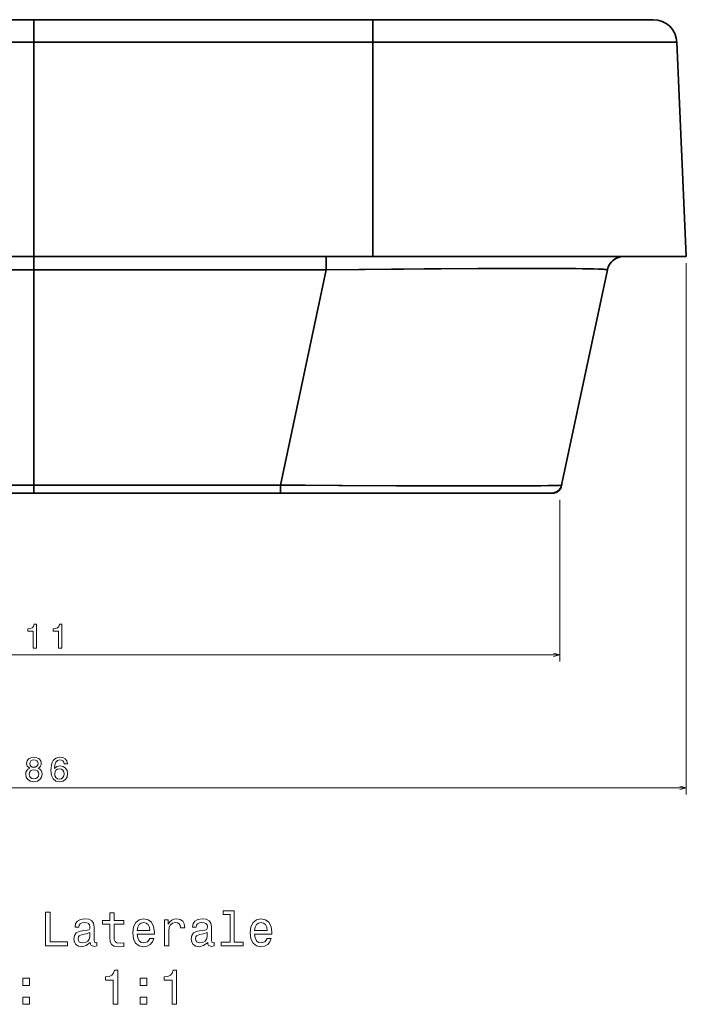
# Model space of a CAD drawing. Extents: x 242 to 1927, y 99 to 1406.
# Tile 11 of 11: x 1730 to 1927, y 850 to 1141. Entities that reach past the tile are written whole.
import ezdxf

# ---------------------------------------------------------------- set-up
doc = ezdxf.new("R2010")
doc.units = 0

msp = doc.modelspace()

# ---------------------------------------------------------------- linework, layer by layer
at = {"color": 7, "lineweight": 35}
for p, q in [((1734.38, 1140.72), (1634.23, 1140.72)), ((1634.23, 1140.72), (1734.38, 1140.72)), ((1734.39, 1140.72), (1834.54, 1140.72)), ((1834.54, 1140.72), (1734.39, 1140.72)), ((1834.54, 1140.72), (1917.48, 1140.72)), ((1834.54, 1140.72), (1917.48, 1140.72)), ((1734.38, 1134.03), (1634.23, 1134.03)), ((1634.23, 1134.03), (1734.38, 1134.03)), ((1734.38, 1134.03), (1734.38, 1070.72)), ((1734.38, 1070.72), (1734.38, 1134.03)), ((1734.38, 1070.72), (1734.38, 1134.03)), ((1734.38, 1070.72), (1734.38, 1134.03)), ((1734.39, 1070.72), (1734.39, 1134.03)), ((1734.39, 1134.03), (1834.54, 1134.03)), ((1734.39, 1070.72), (1734.39, 1134.03)), ((1734.39, 1134.03), (1834.54, 1134.03)), ((1834.54, 1134.03), (1924.47, 1134.03)), ((1834.54, 1070.72), (1834.54, 1134.03)), ((1924.47, 1134.03), (1834.54, 1134.03)), ((1834.54, 1070.72), (1834.54, 1134.03)), ((1927.24, 1070.72), (1924.47, 1134.03)), ((1927.24, 1070.72), (1924.47, 1134.03)), ((1927.24, 1070.72), (1924.47, 1134.03)), ((1927.24, 1070.72), (1924.47, 1134.03)), ((1927.24, 1070.72), (1924.47, 1134.03)), ((1927.24, 1070.72), (1924.47, 1134.03)), ((1634.23, 1070.72), (1734.38, 1070.72)), ((1734.38, 1070.72), (1634.23, 1070.72)), ((1834.54, 1070.72), (1734.39, 1070.72)), ((1834.54, 1070.72), (1734.39, 1070.72)), ((1834.54, 1070.72), (1927.24, 1070.72)), ((1927.24, 1070.72), (1834.54, 1070.72)), ((1734.38, 1066.76), (1648, 1066.76)), ((1734.38, 1066.76), (1648, 1066.76)), ((1734.38, 1066.76), (1734.38, 1003.1)), ((1734.38, 1042.76), (1734.38, 1066.76)), ((1734.38, 1003.1), (1734.38, 1066.76)), ((1734.38, 1066.76), (1734.38, 1003.1)), ((1734.38, 1003.1), (1734.38, 1066.76)), ((1734.39, 1066.76), (1734.39, 1003.1)), ((1734.39, 1066.76), (1734.39, 1003.1)), ((1820.77, 1066.76), (1734.39, 1066.76)), ((1734.39, 1066.76), (1820.77, 1066.76)), ((1807.24, 1003.1), (1820.77, 1066.76)), ((1820.77, 1066.76), (1807.24, 1003.1)), ((1903.91, 1066.76), (1890.38, 1003.1)), ((1890.38, 1003.1), (1903.91, 1066.76)), ((1903.91, 1066.76), (1890.38, 1003.1)), ((1890.38, 1003.1), (1903.91, 1066.76)), ((1890.38, 1003.1), (1903.91, 1066.76)), ((1734.38, 1006.72), (1734.38, 1028.11)), ((1661.53, 1003.1), (1734.38, 1003.1)), ((1661.53, 1003.1), (1734.38, 1003.1)), ((1807.24, 1003.1), (1734.39, 1003.1)), ((1734.39, 1003.1), (1807.24, 1003.1)), ((1734.38, 1000.72), (1656.89, 1000.72)), ((1656.89, 1000.72), (1734.38, 1000.72)), ((1734.38, 1000.72), (1659.1, 1000.72)), ((1659.1, 1000.72), (1734.38, 1000.72)), ((1734.38, 1000.72), (1661.53, 1000.72)), ((1734.38, 1000.72), (1661.53, 1000.72)), ((1734.38, 1000.72), (1661.53, 1000.72)), ((1734.39, 1000.72), (1807.24, 1000.72)), ((1809.67, 1000.72), (1734.39, 1000.72)), ((1734.39, 1000.72), (1809.67, 1000.72)), ((1811.88, 1000.72), (1734.39, 1000.72)), ((1734.39, 1000.72), (1811.88, 1000.72)), ((1734.39, 1000.72), (1807.24, 1000.72)), ((1734.39, 1000.72), (1807.24, 1000.72)), ((1812.2, 1000.72), (1734.39, 1000.72)), ((1854.05, 1000.72), (1816.47, 1000.72)), ((1816.47, 1000.72), (1854.05, 1000.72)), ((1841.15, 1000.72), (1817.11, 1000.72)), ((1857.36, 1000.72), (1817.11, 1000.72)), ((1817.11, 1000.72), (1857.36, 1000.72)), ((1822.17, 1000.72), (1883.56, 1000.72)), ((1883.56, 1000.72), (1857.41, 1000.72)), ((1857.41, 1000.72), (1883.56, 1000.72))]:
    msp.add_line(p, q, dxfattribs=at)
at = {"color": 7, "lineweight": 35, "ltscale": 5.18799e-05}
for p, q in [((1734.38, 1140.72), (1734.39, 1140.72)), ((1734.38, 1140.72), (1734.39, 1140.72)), ((1734.38, 1140.72), (1734.39, 1140.72)), ((1734.38, 1140.72), (1734.38, 1140.72)), ((1734.38, 1134.03), (1734.39, 1134.03)), ((1734.38, 1134.03), (1734.39, 1134.03)), ((1734.38, 1134.03), (1734.38, 1134.03)), ((1734.38, 1134.03), (1734.38, 1134.03)), ((1734.38, 1070.72), (1734.38, 1070.72)), ((1734.38, 1070.72), (1734.39, 1070.72)), ((1734.38, 1070.72), (1734.38, 1070.72)), ((1734.38, 1070.72), (1734.38, 1070.72)), ((1734.38, 1070.72), (1734.38, 1070.72)), ((1734.38, 1066.76), (1734.39, 1066.76)), ((1734.38, 1066.76), (1734.39, 1066.76)), ((1734.38, 1066.76), (1734.38, 1066.76)), ((1734.38, 1066.76), (1734.38, 1066.76)), ((1734.38, 1003.61), (1734.38, 1003.61)), ((1734.38, 1003.1), (1734.39, 1003.1)), ((1734.38, 1003.1), (1734.38, 1003.1)), ((1734.38, 1003.1), (1734.39, 1003.1)), ((1734.38, 1003.1), (1734.38, 1003.1)), ((1734.38, 1000.72), (1734.39, 1000.72)), ((1734.38, 1000.72), (1734.38, 1000.72)), ((1734.38, 1000.72), (1734.38, 1000.72)), ((1734.38, 1000.72), (1734.38, 1000.72)), ((1734.38, 1000.72), (1734.39, 1000.72)), ((1734.38, 1000.72), (1734.39, 1000.72)), ((1734.38, 1000.72), (1734.39, 1000.72)), ((1734.38, 1000.72), (1734.39, 1000.72)), ((1734.38, 1000.72), (1734.38, 1000.72)), ((1734.38, 1000.72), (1734.38, 1000.72)), ((1734.38, 1000.72), (1734.38, 1000.72)), ((1734.38, 1000.72), (1734.38, 1000.72)), ((1734.38, 1000.72), (1734.38, 1000.72)), ((1734.38, 1000.72), (1734.38, 1000.72)), ((1734.38, 1000.72), (1734.38, 1000.72)), ((1734.38, 1000.72), (1734.38, 1000.72)), ((1734.38, 1000.72), (1734.38, 1000.72)), ((1734.38, 1000.72), (1734.38, 1000.72)), ((1734.38, 1000.72), (1734.38, 1000.72)), ((1734.38, 1000.72), (1734.38, 1000.72)), ((1734.38, 1000.72), (1734.38, 1000.72))]:
    msp.add_line(p, q, dxfattribs=at)
at = {"color": 7, "lineweight": 35, "ltscale": 0.167368}
for p, q in [((1734.38, 1140.72), (1734.38, 1134.03)), ((1734.38, 1134.03), (1734.38, 1140.72)), ((1734.38, 1134.03), (1734.38, 1140.72)), ((1734.38, 1140.72), (1734.38, 1134.03)), ((1734.39, 1134.03), (1734.39, 1140.72)), ((1734.39, 1134.03), (1734.39, 1140.72)), ((1834.54, 1134.03), (1834.54, 1140.72)), ((1834.54, 1140.72), (1834.54, 1134.03))]:
    msp.add_line(p, q, dxfattribs=at)
at = {"color": 7, "lineweight": 35, "ltscale": 0.146158}
msp.add_line((1734.38, 1076.57), (1734.38, 1070.72), dxfattribs=at)
at = {"color": 7, "lineweight": 35, "ltscale": 0.110962}
msp.add_line((1734.38, 1070.72), (1734.38, 1075.16), dxfattribs=at)
at = {"color": 7, "lineweight": 35, "ltscale": 0.004697}
msp.add_line((1734.39, 1074.85), (1734.39, 1074.66), dxfattribs=at)
at = {"color": 7, "lineweight": 35, "ltscale": 0.099014}
for p, q in [((1734.38, 1070.72), (1734.38, 1066.76)), ((1734.38, 1070.72), (1734.38, 1066.76)), ((1734.38, 1066.76), (1734.38, 1070.72)), ((1734.38, 1070.72), (1734.38, 1066.76)), ((1734.39, 1070.72), (1734.39, 1066.76)), ((1820.77, 1066.76), (1820.77, 1070.72))]:
    msp.add_line(p, q, dxfattribs=at)
at = {"color": 7, "lineweight": 35, "ltscale": 8.8501e-05}
msp.add_line((1734.38, 1070.72), (1734.38, 1070.72), dxfattribs=at)
at = {"color": 7, "lineweight": 35, "ltscale": 0.099011}
for p, q in [((1734.39, 1070.72), (1734.39, 1066.76)), ((1820.77, 1070.72), (1820.77, 1066.76))]:
    msp.add_line(p, q, dxfattribs=at)
at = {"color": 7, "lineweight": 35, "ltscale": 0.215701}
msp.add_line((1829.4, 1070.72), (1820.77, 1070.72), dxfattribs=at)
at = {"color": 7, "lineweight": 35, "ltscale": 0.213907}
msp.add_line((1837.95, 1070.72), (1829.4, 1070.72), dxfattribs=at)
at = {"color": 7, "lineweight": 35, "ltscale": 0.210101}
msp.add_line((1846.36, 1070.72), (1837.95, 1070.72), dxfattribs=at)
at = {"color": 7, "lineweight": 35, "ltscale": 0.204248}
msp.add_line((1854.53, 1070.72), (1846.36, 1070.72), dxfattribs=at)
at = {"color": 7, "lineweight": 35, "ltscale": 0.196332}
msp.add_line((1862.38, 1070.72), (1854.53, 1070.72), dxfattribs=at)
at = {"color": 7, "lineweight": 35, "ltscale": 0.186383}
msp.add_line((1869.84, 1070.72), (1862.38, 1070.72), dxfattribs=at)
at = {"color": 7, "lineweight": 35, "ltscale": 0.174472}
msp.add_line((1876.81, 1070.72), (1869.84, 1070.72), dxfattribs=at)
at = {"color": 7, "lineweight": 35, "ltscale": 0.160739}
msp.add_line((1883.24, 1070.72), (1876.81, 1070.72), dxfattribs=at)
at = {"color": 7, "lineweight": 35, "ltscale": 0.145337}
msp.add_line((1889.06, 1070.72), (1883.24, 1070.72), dxfattribs=at)
at = {"color": 7, "lineweight": 35, "ltscale": 0.128461}
msp.add_line((1894.2, 1070.72), (1889.06, 1070.72), dxfattribs=at)
at = {"color": 7, "lineweight": 35, "ltscale": 0.110349}
msp.add_line((1898.61, 1070.72), (1894.2, 1070.72), dxfattribs=at)
at = {"color": 7, "lineweight": 35, "ltscale": 0.091266}
msp.add_line((1902.26, 1070.72), (1898.61, 1070.72), dxfattribs=at)
at = {"color": 7, "lineweight": 35, "ltscale": 0.071463}
msp.add_line((1905.12, 1070.72), (1902.26, 1070.72), dxfattribs=at)
at = {"color": 7, "lineweight": 35, "ltscale": 0.05119}
msp.add_line((1907.17, 1070.72), (1905.12, 1070.72), dxfattribs=at)
at = {"color": 7, "lineweight": 35, "ltscale": 0.030692}
msp.add_line((1908.39, 1070.72), (1907.17, 1070.72), dxfattribs=at)
at = {"color": 7, "lineweight": 35, "ltscale": 0.010199}
msp.add_line((1908.8, 1070.72), (1908.39, 1070.72), dxfattribs=at)
at = {"color": 7, "lineweight": 35, "ltscale": 0.461252}
msp.add_line((1927.24, 1070.72), (1908.79, 1070.72), dxfattribs=at)
at = {"color": 7, "lineweight": 35, "ltscale": 0.460867}
msp.add_line((1927.24, 1070.72), (1908.8, 1070.72), dxfattribs=at)
at = {"color": 7, "lineweight": 35, "ltscale": 0.460864}
msp.add_line((1908.8, 1070.72), (1927.24, 1070.72), dxfattribs=at)
at = {"color": 7, "lineweight": 13}
for p, q in [((1927.24, 1068.72), (1927.24, 911.59)), ((1889.87, 998.72), (1889.87, 950.89)), ((1578.89, 952.89), (1889.87, 952.89)), ((1541.53, 913.59), (1927.24, 913.59))]:
    msp.add_line(p, q, dxfattribs=at)
at = {"color": 7, "lineweight": 35, "ltscale": 0.003162}
msp.add_line((1734.38, 1066.89), (1734.38, 1066.76), dxfattribs=at)
at = {"color": 7, "lineweight": 35, "ltscale": 0.003049}
msp.add_line((1734.38, 1066.88), (1734.38, 1066.76), dxfattribs=at)
at = {"color": 7, "lineweight": 35, "ltscale": 0.327817}
msp.add_line((1734.38, 1066.76), (1734.38, 1053.65), dxfattribs=at)
at = {"color": 7, "lineweight": 35, "ltscale": 0.0841}
msp.add_line((1734.39, 1041.52), (1734.39, 1044.88), dxfattribs=at)
at = {"color": 7, "lineweight": 35, "ltscale": 0.169275}
msp.add_line((1734.39, 1044.88), (1734.39, 1038.11), dxfattribs=at)
at = {"color": 7, "lineweight": 35, "ltscale": 0.163882}
msp.add_line((1734.39, 1043.86), (1734.39, 1037.3), dxfattribs=at)
at = {"color": 7, "lineweight": 35, "ltscale": 0.075983}
msp.add_line((1734.38, 1035.99), (1734.38, 1039.03), dxfattribs=at)
at = {"color": 7, "lineweight": 35, "ltscale": 0.023715}
msp.add_line((1734.38, 1029.2), (1734.39, 1028.25), dxfattribs=at)
at = {"color": 7, "lineweight": 35, "ltscale": 0.001053}
msp.add_line((1734.38, 1028.11), (1734.38, 1028.15), dxfattribs=at)
at = {"color": 7, "lineweight": 35, "ltscale": 5.79834e-05}
msp.add_line((1734.39, 1028.11), (1734.38, 1028.11), dxfattribs=at)
at = {"color": 7, "lineweight": 35, "ltscale": 0.000341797}
msp.add_line((1734.39, 1029.95), (1734.39, 1029.96), dxfattribs=at)
at = {"color": 7, "lineweight": 35, "ltscale": 0.011974}
msp.add_line((1734.38, 1003.13), (1734.38, 1003.61), dxfattribs=at)
at = {"color": 7, "lineweight": 35, "ltscale": 0.005208}
msp.add_line((1734.38, 1003.3), (1734.38, 1003.09), dxfattribs=at)
at = {"color": 7, "lineweight": 35, "ltscale": 0.00459}
msp.add_line((1734.38, 1003.28), (1734.38, 1003.1), dxfattribs=at)
at = {"color": 7, "lineweight": 35, "ltscale": 0.059407}
for p, q in [((1734.38, 1003.1), (1734.38, 1000.72)), ((1734.38, 1003.1), (1734.38, 1000.72)), ((1734.38, 1000.72), (1734.38, 1003.1)), ((1734.38, 1003.1), (1734.38, 1000.72)), ((1734.39, 1003.1), (1734.39, 1000.72)), ((1734.39, 1003.1), (1734.39, 1000.72)), ((1807.24, 1000.72), (1807.24, 1003.1))]:
    msp.add_line(p, q, dxfattribs=at)
at = {"color": 7, "lineweight": 35, "ltscale": 0.011497}
msp.add_line((1734.39, 1002.15), (1734.39, 1002.61), dxfattribs=at)
at = {"color": 7, "lineweight": 35, "ltscale": 0.011287}
msp.add_line((1734.39, 1002.6), (1734.39, 1002.15), dxfattribs=at)
at = {"color": 7, "lineweight": 35, "ltscale": 0.059406}
msp.add_line((1807.24, 1003.1), (1807.24, 1000.72), dxfattribs=at)
at = {"color": 7, "lineweight": 35, "ltscale": 0.003554}
msp.add_line((1889.94, 1002.05), (1889.86, 1001.94), dxfattribs=at)
at = {"color": 7, "lineweight": 35, "ltscale": 0.002287}
msp.add_line((1889.95, 1002.06), (1889.89, 1001.99), dxfattribs=at)
at = {"color": 7, "lineweight": 35, "ltscale": 0.002476}
msp.add_line((1890.01, 1002.17), (1889.96, 1002.09), dxfattribs=at)
at = {"color": 7, "lineweight": 35, "ltscale": 0.001931}
msp.add_line((1890.35, 1002.97), (1890.37, 1003.04), dxfattribs=at)
at = {"color": 7, "lineweight": 35, "ltscale": 0.004185}
msp.add_line((1890.41, 1003.26), (1890.38, 1003.1), dxfattribs=at)
at = {"color": 7, "lineweight": 35, "ltscale": 0.003282}
msp.add_line((1734.38, 1000.72), (1734.38, 1000.85), dxfattribs=at)
at = {"color": 7, "lineweight": 35, "ltscale": 0.000132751}
msp.add_line((1734.38, 1000.73), (1734.38, 1000.72), dxfattribs=at)
at = {"color": 7, "lineweight": 35, "ltscale": 0.196796}
msp.add_line((1807.24, 1000.72), (1815.11, 1000.72), dxfattribs=at)
msp.add_line((1807.24, 1000.72), (1815.11, 1000.72), dxfattribs=at)
at = {"color": 7, "lineweight": 35, "ltscale": 0.187469}
msp.add_line((1807.24, 1000.72), (1814.74, 1000.72), dxfattribs=at)
at = {"color": 7, "lineweight": 35, "ltscale": 0.124164}
msp.add_line((1807.24, 1000.72), (1812.2, 1000.72), dxfattribs=at)
at = {"color": 7, "lineweight": 35, "ltscale": 0.116171}
msp.add_line((1807.24, 1000.72), (1811.88, 1000.72), dxfattribs=at)
at = {"color": 7, "lineweight": 35, "ltscale": 0.000308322}
for p, q in [((1811.88, 1000.72), (1811.87, 1000.72)), ((1811.87, 1000.72), (1811.88, 1000.72))]:
    msp.add_line(p, q, dxfattribs=at)
at = {"color": 7, "lineweight": 35, "ltscale": 0.00026552}
msp.add_line((1811.87, 1000.72), (1811.88, 1000.72), dxfattribs=at)
at = {"color": 7, "lineweight": 35, "ltscale": 0.000274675}
msp.add_line((1811.88, 1000.72), (1811.87, 1000.72), dxfattribs=at)
at = {"color": 7, "lineweight": 35, "ltscale": 0.008029}
msp.add_line((1811.88, 1000.72), (1812.2, 1000.72), dxfattribs=at)
at = {"color": 7, "lineweight": 35, "ltscale": 0.007999}
msp.add_line((1811.88, 1000.72), (1812.2, 1000.72), dxfattribs=at)
at = {"color": 7, "lineweight": 35, "ltscale": 0.11438}
msp.add_line((1811.88, 1000.72), (1816.46, 1000.72), dxfattribs=at)
at = {"color": 7, "lineweight": 35, "ltscale": 0.122659}
for p, q in [((1817.11, 1000.72), (1812.2, 1000.72)), ((1812.2, 1000.72), (1817.11, 1000.72))]:
    msp.add_line(p, q, dxfattribs=at)
at = {"color": 7, "lineweight": 35, "ltscale": 0.185959}
msp.add_line((1814.74, 1000.72), (1822.17, 1000.72), dxfattribs=at)
at = {"color": 7, "lineweight": 35, "ltscale": 0.009326}
msp.add_line((1814.74, 1000.72), (1815.11, 1000.72), dxfattribs=at)
at = {"color": 7, "lineweight": 35, "ltscale": 0.194949}
msp.add_line((1815.11, 1000.72), (1822.91, 1000.72), dxfattribs=at)
msp.add_line((1815.11, 1000.72), (1822.91, 1000.72), dxfattribs=at)
at = {"color": 7, "lineweight": 35, "ltscale": 0.000640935}
msp.add_line((1816.44, 1000.72), (1816.47, 1000.72), dxfattribs=at)
at = {"color": 7, "lineweight": 35, "ltscale": 0.000659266}
msp.add_line((1816.47, 1000.72), (1816.44, 1000.72), dxfattribs=at)
at = {"color": 7, "lineweight": 35, "ltscale": 0.000570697}
msp.add_line((1816.47, 1000.72), (1816.45, 1000.72), dxfattribs=at)
at = {"color": 7, "lineweight": 35, "ltscale": 0.000549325}
msp.add_line((1816.45, 1000.72), (1816.47, 1000.72), dxfattribs=at)
at = {"color": 7, "lineweight": 35, "ltscale": 0.015997}
msp.add_line((1816.47, 1000.72), (1817.11, 1000.72), dxfattribs=at)
at = {"color": 7, "lineweight": 35, "ltscale": 0.314218}
msp.add_line((1816.47, 1000.72), (1829.04, 1000.72), dxfattribs=at)
at = {"color": 7, "lineweight": 35, "ltscale": 0.018649}
msp.add_line((1822.17, 1000.72), (1822.92, 1000.72), dxfattribs=at)
at = {"color": 7, "lineweight": 35, "ltscale": 0.191153}
msp.add_line((1822.92, 1000.72), (1830.57, 1000.72), dxfattribs=at)
msp.add_line((1822.92, 1000.72), (1830.57, 1000.72), dxfattribs=at)
at = {"color": 7, "lineweight": 35, "ltscale": 0.186084}
msp.add_line((1830.57, 1000.72), (1838.01, 1000.72), dxfattribs=at)
msp.add_line((1830.57, 1000.72), (1838.01, 1000.72), dxfattribs=at)
at = {"color": 7, "lineweight": 35, "ltscale": 0.222031}
for p, q in [((1843.71, 1000.72), (1834.83, 1000.72)), ((1834.83, 1000.72), (1843.71, 1000.72))]:
    msp.add_line(p, q, dxfattribs=at)
at = {"color": 7, "lineweight": 35, "ltscale": 0.178812}
msp.add_line((1838.01, 1000.72), (1845.16, 1000.72), dxfattribs=at)
msp.add_line((1838.01, 1000.72), (1845.16, 1000.72), dxfattribs=at)
at = {"color": 7, "lineweight": 35, "ltscale": 0.331125}
msp.add_line((1839.79, 1000.72), (1853.03, 1000.72), dxfattribs=at)
at = {"color": 7, "lineweight": 35, "ltscale": 0.169711}
msp.add_line((1845.16, 1000.72), (1851.95, 1000.72), dxfattribs=at)
at = {"color": 7, "lineweight": 35, "ltscale": 0.169717}
msp.add_line((1845.16, 1000.72), (1851.95, 1000.72), dxfattribs=at)
at = {"color": 7, "lineweight": 35, "ltscale": 0.158856}
msp.add_line((1851.95, 1000.72), (1858.31, 1000.72), dxfattribs=at)
at = {"color": 7, "lineweight": 35, "ltscale": 0.15885}
msp.add_line((1851.95, 1000.72), (1858.31, 1000.72), dxfattribs=at)
at = {"color": 7, "lineweight": 35, "ltscale": 0.114151}
msp.add_line((1857.36, 1000.72), (1852.79, 1000.72), dxfattribs=at)
at = {"color": 7, "lineweight": 35, "ltscale": 0.00336}
msp.add_line((1854.05, 1000.72), (1853.91, 1000.72), dxfattribs=at)
at = {"color": 7, "lineweight": 35, "ltscale": 0.003421}
msp.add_line((1854.06, 1000.72), (1853.92, 1000.72), dxfattribs=at)
at = {"color": 7, "lineweight": 35, "ltscale": 0.003091}
msp.add_line((1853.92, 1000.72), (1854.05, 1000.72), dxfattribs=at)
at = {"color": 7, "lineweight": 35, "ltscale": 0.003195}
msp.add_line((1854.06, 1000.72), (1853.93, 1000.72), dxfattribs=at)
at = {"color": 7, "lineweight": 35, "ltscale": 0.002652}
msp.add_line((1854.06, 1000.72), (1853.95, 1000.72), dxfattribs=at)
at = {"color": 7, "lineweight": 35, "ltscale": 0.002408}
msp.add_line((1853.96, 1000.72), (1854.06, 1000.72), dxfattribs=at)
at = {"color": 7, "lineweight": 35, "ltscale": 0.000305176}
for p, q in [((1854.06, 1000.72), (1854.05, 1000.72)), ((1854.05, 1000.72), (1854.06, 1000.72))]:
    msp.add_line(p, q, dxfattribs=at)
at = {"color": 7, "lineweight": 35, "ltscale": 0.08277}
for p, q in [((1854.05, 1000.72), (1857.36, 1000.72)), ((1857.36, 1000.72), (1854.05, 1000.72))]:
    msp.add_line(p, q, dxfattribs=at)
at = {"color": 7, "lineweight": 35, "ltscale": 0.082797}
msp.add_line((1857.37, 1000.72), (1854.06, 1000.72), dxfattribs=at)
msp.add_line((1857.37, 1000.72), (1854.06, 1000.72), dxfattribs=at)
at = {"color": 7, "lineweight": 35, "ltscale": 0.043201}
msp.add_line((1857.37, 1000.72), (1855.64, 1000.72), dxfattribs=at)
at = {"color": 7, "lineweight": 35, "ltscale": 0.020795}
msp.add_line((1856.54, 1000.72), (1857.37, 1000.72), dxfattribs=at)
at = {"color": 7, "lineweight": 35, "ltscale": 0.000921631}
for p, q in [((1857.37, 1000.72), (1857.33, 1000.72)), ((1857.33, 1000.72), (1857.37, 1000.72))]:
    msp.add_line(p, q, dxfattribs=at)
at = {"color": 7, "lineweight": 35, "ltscale": 0.000332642}
for p, q in [((1857.37, 1000.72), (1857.36, 1000.72)), ((1857.36, 1000.72), (1857.37, 1000.72)), ((1857.36, 1000.72), (1857.37, 1000.72)), ((1857.37, 1000.72), (1857.36, 1000.72))]:
    msp.add_line(p, q, dxfattribs=at)
at = {"color": 7, "lineweight": 35, "ltscale": 0.001312}
msp.add_line((1857.36, 1000.72), (1857.41, 1000.72), dxfattribs=at)
at = {"color": 7, "lineweight": 35, "ltscale": 0.000323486}
for p, q in [((1857.37, 1000.72), (1857.36, 1000.72)), ((1857.36, 1000.72), (1857.37, 1000.72))]:
    msp.add_line(p, q, dxfattribs=at)
at = {"color": 7, "lineweight": 35, "ltscale": 0.001395}
msp.add_line((1857.43, 1000.72), (1857.37, 1000.72), dxfattribs=at)
at = {"color": 7, "lineweight": 35, "ltscale": 0.14635}
msp.add_line((1858.31, 1000.72), (1864.16, 1000.72), dxfattribs=at)
at = {"color": 7, "lineweight": 35, "ltscale": 0.146356}
msp.add_line((1858.31, 1000.72), (1864.16, 1000.72), dxfattribs=at)
at = {"color": 7, "lineweight": 35, "ltscale": 0.132333}
msp.add_line((1864.16, 1000.72), (1869.45, 1000.72), dxfattribs=at)
at = {"color": 7, "lineweight": 35, "ltscale": 0.132327}
msp.add_line((1864.16, 1000.72), (1869.45, 1000.72), dxfattribs=at)
at = {"color": 7, "lineweight": 35, "ltscale": 0.116986}
msp.add_line((1869.45, 1000.72), (1874.13, 1000.72), dxfattribs=at)
at = {"color": 7, "lineweight": 35, "ltscale": 0.116995}
msp.add_line((1869.45, 1000.72), (1874.13, 1000.72), dxfattribs=at)
at = {"color": 7, "lineweight": 35, "ltscale": 0.100522}
msp.add_line((1874.13, 1000.72), (1878.15, 1000.72), dxfattribs=at)
at = {"color": 7, "lineweight": 35, "ltscale": 0.100513}
msp.add_line((1874.13, 1000.72), (1878.15, 1000.72), dxfattribs=at)
at = {"color": 7, "lineweight": 35, "ltscale": 0.083163}
msp.add_line((1878.15, 1000.72), (1881.48, 1000.72), dxfattribs=at)
at = {"color": 7, "lineweight": 35, "ltscale": 0.083173}
msp.add_line((1878.15, 1000.72), (1881.48, 1000.72), dxfattribs=at)
at = {"color": 7, "lineweight": 35, "ltscale": 0.065149}
msp.add_line((1881.48, 1000.72), (1884.09, 1000.72), dxfattribs=at)
at = {"color": 7, "lineweight": 35, "ltscale": 0.065134}
msp.add_line((1881.48, 1000.72), (1884.08, 1000.72), dxfattribs=at)
at = {"color": 7, "lineweight": 35, "ltscale": 0.002802}
msp.add_line((1883.58, 1000.72), (1883.47, 1000.72), dxfattribs=at)
at = {"color": 7, "lineweight": 35, "ltscale": 0.00282}
msp.add_line((1883.47, 1000.72), (1883.58, 1000.72), dxfattribs=at)
at = {"color": 7, "lineweight": 35, "ltscale": 0.001407}
for p, q in [((1883.51, 1000.72), (1883.56, 1000.72)), ((1883.56, 1000.72), (1883.51, 1000.72)), ((1883.58, 1000.72), (1883.53, 1000.72)), ((1883.53, 1000.72), (1883.58, 1000.72))]:
    msp.add_line(p, q, dxfattribs=at)
at = {"color": 7, "lineweight": 35, "ltscale": 0.001044}
msp.add_line((1883.58, 1000.72), (1883.54, 1000.72), dxfattribs=at)
at = {"color": 7, "lineweight": 35, "ltscale": 0.000964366}
msp.add_line((1883.58, 1000.72), (1883.55, 1000.72), dxfattribs=at)
at = {"color": 7, "lineweight": 35, "ltscale": 0.094379}
msp.add_line((1887.34, 1000.72), (1883.56, 1000.72), dxfattribs=at)
at = {"color": 7, "lineweight": 35, "ltscale": 0.000549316}
for p, q in [((1883.58, 1000.72), (1883.56, 1000.72)), ((1883.56, 1000.72), (1883.58, 1000.72)), ((1883.56, 1000.72), (1883.58, 1000.72)), ((1883.58, 1000.72), (1883.56, 1000.72))]:
    msp.add_line(p, q, dxfattribs=at)
at = {"color": 7, "lineweight": 35, "ltscale": 0.09649}
msp.add_line((1883.56, 1000.72), (1887.42, 1000.72), dxfattribs=at)
at = {"color": 7, "lineweight": 35, "ltscale": 0.096521}
for p, q in [((1887.45, 1000.72), (1883.58, 1000.72)), ((1883.58, 1000.72), (1887.45, 1000.72)), ((1883.58, 1000.72), (1887.45, 1000.72)), ((1887.45, 1000.72), (1883.58, 1000.72)), ((1887.45, 1000.72), (1883.58, 1000.72))]:
    msp.add_line(p, q, dxfattribs=at)
at = {"color": 7, "lineweight": 35, "ltscale": 0.012521}
msp.add_line((1883.58, 1000.72), (1884.09, 1000.72), dxfattribs=at)
at = {"color": 7, "lineweight": 35, "ltscale": 0.046704}
msp.add_line((1884.08, 1000.72), (1885.95, 1000.72), dxfattribs=at)
at = {"color": 7, "lineweight": 35, "ltscale": 0.046692}
msp.add_line((1884.09, 1000.72), (1885.95, 1000.72), dxfattribs=at)
msp.add_line((1884.09, 1000.72), (1885.95, 1000.72), dxfattribs=at)
at = {"color": 7, "lineweight": 35, "ltscale": 0.036734}
msp.add_line((1885.95, 1000.72), (1887.42, 1000.72), dxfattribs=at)
at = {"color": 7, "lineweight": 35, "ltscale": 0.034607}
msp.add_line((1885.95, 1000.72), (1887.34, 1000.72), dxfattribs=at)
at = {"color": 7, "lineweight": 35, "ltscale": 0.036728}
msp.add_line((1885.95, 1000.72), (1887.42, 1000.72), dxfattribs=at)
at = {"color": 7, "lineweight": 35, "ltscale": 0.000833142}
msp.add_line((1887.41, 1000.72), (1887.45, 1000.72), dxfattribs=at)
at = {"color": 7, "lineweight": 35, "ltscale": 0.000582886}
msp.add_line((1887.42, 1000.72), (1887.45, 1000.72), dxfattribs=at)
at = {"color": 7, "lineweight": 35, "ltscale": 0.000576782}
msp.add_line((1887.42, 1000.72), (1887.45, 1000.72), dxfattribs=at)
at = {"color": 7, "lineweight": 35, "ltscale": 2.62522e-05}
msp.add_line((1887.45, 1000.72), (1887.45, 1000.72), dxfattribs=at)
at = {"color": 7, "lineweight": 35, "ltscale": 2.50263e-05}
msp.add_line((1887.45, 1000.72), (1887.45, 1000.72), dxfattribs=at)
at = {"color": 7, "lineweight": 35, "ltscale": 0.00054335}
msp.add_line((1887.52, 1000.72), (1887.5, 1000.72), dxfattribs=at)
at = {"color": 7, "lineweight": 35, "ltscale": 0.002207}
msp.add_line((1887.59, 1000.72), (1887.5, 1000.72), dxfattribs=at)
at = {"color": 7, "lineweight": 35, "ltscale": 0.000467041}
msp.add_line((1887.52, 1000.72), (1887.5, 1000.72), dxfattribs=at)
at = {"color": 7, "lineweight": 35, "ltscale": 0.000302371}
msp.add_line((1887.54, 1000.72), (1887.55, 1000.72), dxfattribs=at)
at = {"color": 7, "lineweight": 35, "ltscale": 7.33851e-05}
msp.add_line((1887.75, 1000.73), (1887.74, 1000.73), dxfattribs=at)
at = {"color": 7, "lineweight": 35, "ltscale": 0.000847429}
msp.add_line((1887.78, 1000.73), (1887.74, 1000.73), dxfattribs=at)
at = {"color": 7, "lineweight": 35, "ltscale": 0.000814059}
msp.add_line((1887.78, 1000.73), (1887.81, 1000.74), dxfattribs=at)
at = {"color": 7, "lineweight": 35, "ltscale": 0.000719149}
msp.add_line((1887.78, 1000.73), (1887.81, 1000.74), dxfattribs=at)
at = {"color": 7, "lineweight": 35, "ltscale": 0.002032}
msp.add_line((1887.81, 1000.74), (1887.89, 1000.74), dxfattribs=at)
at = {"color": 7, "lineweight": 35}
for points in [[(1820.77, 1066.76), (1843.69, 1066.99), (1865.64, 1067.13), (1876.58, 1067.16), (1886.45, 1067.15), (1894.71, 1067.1), (1899.94, 1067.01), (1901.81, 1066.96), (1903.1, 1066.89), (1903.52, 1066.85), (1903.87, 1066.79), (1903.9, 1066.78), (1903.91, 1066.77), (1903.91, 1066.77), (1903.91, 1066.76)], [(1903.91, 1066.76), (1903.91, 1066.77), (1903.91, 1066.77), (1903.9, 1066.78), (1903.88, 1066.79), (1903.8, 1066.81), (1903.58, 1066.85), (1902.79, 1066.91), (1901.32, 1066.97), (1896.56, 1067.07), (1889.86, 1067.14), (1881.52, 1067.16), (1871.98, 1067.15), (1849.74, 1067.03), (1820.77, 1066.76)], [(1901.23, 1066.98), (1903.11, 1066.89), (1903.63, 1066.84), (1903.83, 1066.81), (1903.88, 1066.79), (1903.9, 1066.78), (1903.91, 1066.77), (1903.91, 1066.76)], [(1902.01, 1066.95), (1903.33, 1066.87), (1903.85, 1066.8), (1903.89, 1066.78), (1903.91, 1066.77), (1903.91, 1066.77), (1903.91, 1066.76)], [(1890.38, 1003.1), (1890.38, 1003.09), (1890.37, 1003.09), (1890.3, 1003.07), (1889.66, 1003.03), (1888.42, 1002.99), (1884.25, 1002.92), (1877.76, 1002.88), (1860.51, 1002.86), (1841.55, 1002.91), (1807.24, 1003.1)], [(1807.24, 1003.1), (1814.52, 1003.05), (1825.51, 1002.99), (1852.67, 1002.88), (1866.36, 1002.86), (1879.36, 1002.89), (1886.72, 1002.95), (1888.94, 1003), (1890.22, 1003.06), (1890.36, 1003.09), (1890.37, 1003.09), (1890.38, 1003.09), (1890.38, 1003.1), (1890.38, 1003.1)], [(1890.04, 1002.23), (1889.74, 1001.69), (1889.51, 1001.39), (1889.49, 1001.36), (1889.49, 1001.36), (1889.48, 1001.36), (1889.48, 1001.36), (1889.49, 1001.37), (1889.59, 1001.49), (1889.6, 1001.5), (1889.6, 1001.5), (1889.59, 1001.5), (1889.34, 1001.28), (1888.85, 1000.98), (1888.32, 1000.81), (1887.37, 1000.72), (1887.33, 1000.72), (1887.32, 1000.72), (1887.34, 1000.72), (1888.15, 1000.81)], [(1890.38, 1003.09), (1890.23, 1002.57), (1890, 1002.04), (1889.81, 1001.75), (1889.57, 1001.48), (1889.32, 1001.26), (1889.04, 1001.09), (1888.74, 1000.95), (1888.39, 1000.83), (1887.81, 1000.74), (1887.8, 1000.73), (1887.83, 1000.74), (1887.75, 1000.73), (1887.74, 1000.73), (1887.75, 1000.73), (1887.78, 1000.73)], [(1890.03, 1002.2), (1889.73, 1001.68), (1889.51, 1001.39), (1889.49, 1001.36), (1889.49, 1001.36), (1889.48, 1001.36), (1889.48, 1001.36), (1889.49, 1001.37), (1889.59, 1001.5), (1889.6, 1001.5), (1889.59, 1001.5), (1889.35, 1001.29), (1888.88, 1001), (1888.34, 1000.82)], [(1889, 1001.06), (1889.3, 1001.26), (1889.47, 1001.41), (1889.77, 1001.71), (1889.96, 1001.92), (1890.17, 1002.32), (1890.18, 1002.36), (1890.18, 1002.37), (1890.18, 1002.38), (1890.18, 1002.38), (1890.18, 1002.38), (1890.17, 1002.38), (1890.16, 1002.38), (1890.15, 1002.38), (1890.15, 1002.38), (1890.14, 1002.39), (1890.15, 1002.4), (1890.16, 1002.43), (1890.2, 1002.5), (1890.24, 1002.64)], [(1890.36, 1003.02), (1890.24, 1002.58), (1890.04, 1002.13), (1889.87, 1001.84), (1889.68, 1001.59)], [(1889.46, 1001.38), (1889.16, 1001.15), (1888.92, 1001.03), (1888.16, 1000.78), (1888.1, 1000.77), (1888.1, 1000.77), (1888.1, 1000.77)]]:
    msp.add_lwpolyline(points, dxfattribs=at)
at = {"color": 7, "lineweight": 13}
for points in [[(1734.2, 954.89), (1735.12, 954.89), (1735.12, 961.94), (1734.43, 961.94), (1734.25, 961.33), (1733.89, 960.91), (1733.34, 960.67), (1732.57, 960.59), (1732.57, 959.88), (1734.2, 959.88)], [(1741.68, 954.89), (1742.59, 954.89), (1742.59, 961.94), (1741.91, 961.94), (1741.73, 961.33), (1741.36, 960.91), (1740.81, 960.67), (1740.04, 960.59), (1740.04, 959.88), (1741.68, 959.88)], [(1733.13, 919.36), (1732.62, 919.08), (1732.27, 918.69), (1732.04, 918.19), (1731.97, 917.6), (1732.14, 916.7), (1732.6, 916.01), (1733.36, 915.56), (1734.38, 915.39), (1735.4, 915.56), (1736.16, 916.01), (1736.62, 916.7), (1736.8, 917.6), (1736.71, 918.19), (1736.5, 918.69), (1736.14, 919.08), (1735.64, 919.36), (1736.04, 919.61), (1736.32, 919.94), (1736.49, 920.34), (1736.55, 920.84), (1736.39, 921.55), (1735.97, 922.13), (1735.28, 922.5), (1734.38, 922.64), (1733.48, 922.5), (1732.79, 922.13), (1732.36, 921.55), (1732.21, 920.84), (1732.26, 920.34), (1732.43, 919.94)], [(1733.16, 920.76), (1733.24, 921.2), (1733.49, 921.54), (1733.87, 921.76), (1734.38, 921.84), (1734.89, 921.76), (1735.27, 921.54), (1735.51, 921.2), (1735.61, 920.76), (1735.51, 920.3), (1735.27, 919.95), (1734.89, 919.72), (1734.38, 919.65), (1733.87, 919.73), (1733.49, 919.95), (1733.24, 920.3)], [(1744.28, 920.71), (1744.09, 921.52), (1743.64, 922.13), (1742.96, 922.51), (1742.07, 922.64), (1741.47, 922.57), (1740.96, 922.38), (1740.51, 922.07), (1740.12, 921.62), (1739.82, 921.07), (1739.6, 920.39), (1739.46, 919.6), (1739.42, 918.7), (1739.58, 917.27), (1740.07, 916.23), (1740.87, 915.6), (1741.96, 915.39), (1742.94, 915.57), (1743.68, 916.05), (1744.17, 916.79), (1744.34, 917.74), (1744.17, 918.7), (1743.7, 919.44), (1742.99, 919.9), (1742.1, 920.06), (1741.14, 919.86), (1740.42, 919.28), (1740.58, 920.39), (1740.9, 921.19), (1741.39, 921.66), (1742.08, 921.83), (1742.58, 921.75), (1742.97, 921.53), (1743.22, 921.18), (1743.35, 920.71)], [(1732.94, 917.62), (1733.03, 918.15), (1733.33, 918.56), (1733.78, 918.82), (1734.38, 918.91), (1734.98, 918.82), (1735.43, 918.56), (1735.73, 918.15), (1735.83, 917.62), (1735.73, 917.04), (1735.43, 916.61), (1734.98, 916.33), (1734.38, 916.24), (1733.78, 916.33), (1733.33, 916.61), (1733.03, 917.04)], [(1743.36, 917.73), (1743.25, 917.1), (1742.97, 916.61), (1742.51, 916.29), (1741.95, 916.19), (1741.35, 916.29), (1740.9, 916.6), (1740.61, 917.09), (1740.52, 917.72), (1740.62, 918.35), (1740.9, 918.82), (1741.36, 919.12), (1741.99, 919.23), (1742.53, 919.12), (1742.97, 918.83), (1743.25, 918.36)], [(1737.84, 866.85), (1744.27, 866.85), (1744.27, 868.06), (1739.17, 868.06), (1739.17, 876.85), (1737.84, 876.85)], [(1756.83, 873.24), (1756.83, 869.37), (1756.92, 868.11), (1757.32, 867.25), (1758.13, 866.74), (1759.5, 866.57), (1761, 866.64), (1761, 867.74), (1759.9, 867.65), (1758.91, 867.77), (1758.38, 868.13), (1758.15, 868.73), (1758.1, 869.58), (1758.1, 873.24), (1761, 873.24), (1761, 874.32), (1758.1, 874.32), (1758.1, 876.59), (1756.83, 876.59), (1756.83, 874.32), (1754.64, 874.32), (1754.64, 873.24)], [(1792.35, 876.12), (1792.35, 867.91), (1789.74, 867.91), (1789.74, 866.85), (1796.21, 866.85), (1796.21, 867.91), (1793.62, 867.91), (1793.62, 877.19), (1790.36, 877.19), (1790.36, 876.12)], [(1751.06, 867.85), (1751.06, 867.81), (1751.13, 867.32), (1751.34, 866.97), (1752.25, 866.7), (1752.96, 866.82), (1752.96, 867.8), (1752.66, 867.75), (1752.25, 867.94), (1752.18, 868.52), (1752.18, 872.52), (1752.01, 873.55), (1751.5, 874.27), (1750.62, 874.7), (1749.38, 874.86), (1748.17, 874.68), (1747.28, 874.19), (1746.72, 873.43), (1746.53, 872.42), (1746.53, 872.34), (1747.67, 872.34), (1747.77, 872.94), (1748.09, 873.37), (1748.61, 873.63), (1749.34, 873.73), (1750.05, 873.66), (1750.55, 873.44), (1750.85, 873.07), (1750.96, 872.55), (1750.9, 871.95), (1750.67, 871.64), (1750.09, 871.5), (1749.01, 871.38), (1747.77, 871.12), (1746.89, 870.66), (1746.37, 869.94), (1746.21, 868.88), (1746.36, 867.93), (1746.81, 867.22), (1747.53, 866.77), (1748.52, 866.61), (1749.86, 866.92)], [(1764.92, 870.35), (1769.99, 870.35), (1770, 870.94), (1769.77, 872.59), (1769.14, 873.83), (1768.13, 874.58), (1766.79, 874.86), (1765.48, 874.57), (1764.47, 873.76), (1763.82, 872.45), (1763.59, 870.72), (1763.81, 868.95), (1764.46, 867.65), (1765.45, 866.85), (1766.75, 866.57), (1767.87, 866.76), (1768.79, 867.25), (1769.47, 868.03), (1769.86, 869.06), (1768.61, 869.06), (1768.35, 868.49), (1767.97, 868.06), (1766.91, 867.71), (1766.09, 867.87), (1765.47, 868.37), (1765.06, 869.19), (1764.92, 870.3)], [(1764.92, 871.41), (1765.08, 872.41), (1765.47, 873.14), (1766.06, 873.59), (1766.83, 873.75), (1767.6, 873.59), (1768.19, 873.14), (1768.55, 872.41), (1768.68, 871.41)], [(1772.96, 866.85), (1774.23, 866.85), (1774.23, 871.27), (1774.36, 872.34), (1774.74, 873.1), (1775.38, 873.56), (1776.23, 873.72), (1776.86, 873.62), (1777.34, 873.33), (1777.63, 872.84), (1777.73, 872.18), (1779.01, 872.18), (1778.84, 873.34), (1778.36, 874.18), (1777.57, 874.68), (1776.49, 874.86), (1775.75, 874.74), (1775.12, 874.45), (1774.56, 873.96), (1774.11, 873.3), (1774.11, 874.58), (1772.96, 874.58)], [(1785.75, 867.85), (1785.75, 867.81), (1785.83, 867.32), (1786.04, 866.97), (1786.95, 866.7), (1787.66, 866.82), (1787.66, 867.8), (1787.35, 867.75), (1786.95, 867.94), (1786.88, 868.52), (1786.88, 872.52), (1786.7, 873.55), (1786.2, 874.27), (1785.32, 874.7), (1784.08, 874.86), (1782.87, 874.68), (1781.98, 874.19), (1781.42, 873.43), (1781.23, 872.42), (1781.23, 872.34), (1782.37, 872.34), (1782.47, 872.94), (1782.79, 873.37), (1783.3, 873.63), (1784.04, 873.73), (1784.74, 873.66), (1785.25, 873.44), (1785.55, 873.07), (1785.65, 872.55), (1785.6, 871.95), (1785.36, 871.64), (1784.79, 871.5), (1783.71, 871.38), (1782.47, 871.12), (1781.59, 870.66), (1781.07, 869.94), (1780.91, 868.88), (1781.06, 867.93), (1781.5, 867.22), (1782.22, 866.77), (1783.22, 866.61), (1784.56, 866.92)], [(1799.62, 870.35), (1804.69, 870.35), (1804.7, 870.94), (1804.47, 872.59), (1803.84, 873.83), (1802.83, 874.58), (1801.49, 874.86), (1800.18, 874.57), (1799.17, 873.76), (1798.52, 872.45), (1798.29, 870.72), (1798.51, 868.95), (1799.15, 867.65), (1800.15, 866.85), (1801.45, 866.57), (1802.57, 866.76), (1803.49, 867.25), (1804.17, 868.03), (1804.56, 869.06), (1803.3, 869.06), (1803.04, 868.49), (1802.67, 868.06), (1801.6, 867.71), (1800.78, 867.87), (1800.16, 868.37), (1799.76, 869.19), (1799.62, 870.3)], [(1799.62, 871.41), (1799.77, 872.41), (1800.16, 873.14), (1800.75, 873.59), (1801.53, 873.75), (1802.3, 873.59), (1802.89, 873.14), (1803.25, 872.41), (1803.38, 871.41)], [(1750.91, 869.55), (1750.74, 868.8), (1750.28, 868.23), (1749.59, 867.85), (1748.74, 867.72), (1748.19, 867.8), (1747.8, 868.03), (1747.55, 868.43), (1747.48, 868.99), (1747.54, 869.5), (1747.77, 869.86), (1748.69, 870.26), (1749.86, 870.43), (1750.91, 870.78)], [(1785.61, 869.55), (1785.44, 868.8), (1784.98, 868.23), (1784.28, 867.85), (1783.43, 867.72), (1782.89, 867.8), (1782.5, 868.03), (1782.25, 868.43), (1782.18, 868.99), (1782.24, 869.5), (1782.47, 869.86), (1783.39, 870.26), (1784.56, 870.43), (1785.61, 870.78)], [(1757.86, 849.57), (1759.17, 849.57), (1759.17, 859.64), (1758.19, 859.64), (1757.93, 858.76), (1757.41, 858.17), (1756.62, 857.83), (1755.52, 857.71), (1755.52, 856.69), (1757.86, 856.69)], [(1775.21, 849.57), (1776.52, 849.57), (1776.52, 859.64), (1775.54, 859.64), (1775.28, 858.76), (1774.76, 858.17), (1773.97, 857.83), (1772.87, 857.71), (1772.87, 856.69), (1775.21, 856.69)], [(1731.1, 855.16), (1733.09, 855.16), (1733.09, 857.31), (1731.1, 857.31)], [(1765.8, 855.16), (1767.79, 855.16), (1767.79, 857.31), (1765.8, 857.31)], [(1731.1, 849.57), (1733.09, 849.57), (1733.09, 851.72), (1731.1, 851.72)], [(1765.8, 849.57), (1767.79, 849.57), (1767.79, 851.72), (1765.8, 851.72)]]:
    msp.add_lwpolyline(points, close=True, dxfattribs=at)
for points in [[(1887.94, 952.38), (1889.87, 952.89), (1887.94, 953.41)], [(1925.31, 913.07), (1927.24, 913.59), (1925.31, 914.11)]]:
    msp.add_lwpolyline(points, dxfattribs=at)
at = {"color": 7, "lineweight": 35}
for centre, radius, start, end in [((1917.48, 1133.72), 7, 2.4998, 89.9998), ((1917.48, 1133.72), 7, 2.4998, 89.9998), ((1917.48, 1133.72), 7, 2.5, 90), ((1917.48, 1133.72), 7, 2.5, 90), ((1917.48, 1133.72), 7, 2.5, 90.0022), ((1917.48, 1133.72), 7, 2.5, 90.0022), ((1908.8, 1065.72), 5, 90.0004, 168.001), ((1908.8, 1065.72), 5, 90.0021, 167.9999), ((1908.8, 1065.72), 5, 89.9998, 168.0005), ((1908.8, 1065.72), 5, 90.0004, 168.001), ((1908.8, 1065.72), 5, 90.0021, 167.9999), ((1908.8, 1065.72), 5, 130.0714, 167.9973), ((1908.8, 1065.72), 5, 90.005, 128.0041), ((1882.36, 1273.04), 270.13, 270.697, 271.2208), ((1887.44, 1003.72), 3, 270.0224, 347.9767), ((1887.44, 1003.72), 3, 270.0338, 347.9673), ((1887.45, 1003.72), 3, 342.2641, 348.0048), ((1881.2, 1005.27), 9.43, 346.6789, 347.6977), ((1882.59, 1004.95), 8, 346.6007, 347.8042), ((1883.56, 1004.22), 3.5, 266.8369, 270), ((1883.56, 1004.22), 3.5, 266.8369, 270), ((1887.45, 1005.16), 4.44, 269.0611, 275.9121), ((1887.45, 1005.27), 4.54, 269.964, 274.1713), ((1887.5, 1004.35), 3.63, 270.3355, 274.9171), ((1887.53, 1004.26), 3.54, 274.0191, 283.4623), ((1887.45, 1003.72), 3, 283.7047, 292.0316), ((1887.44, 1003.72), 3, 285.3532, 291.989), ((1887.44, 1003.72), 3, 286.3214, 292.1046)]:
    msp.add_arc(centre, radius, start, end, dxfattribs=at)

doc.saveas('drawing.dxf')
